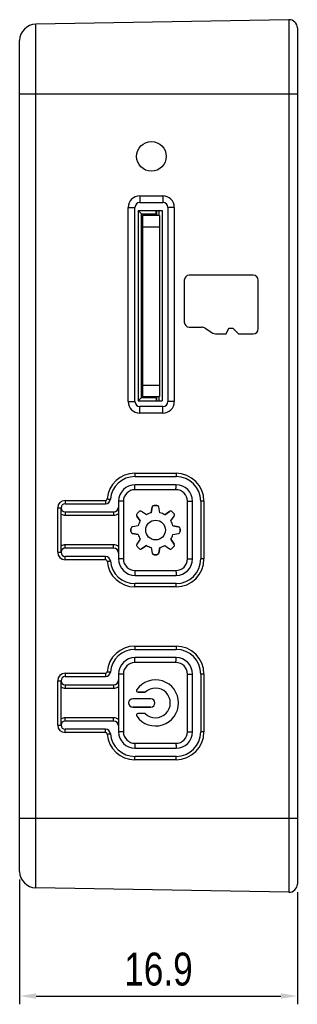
# Model space of a CAD drawing. Header units: millimetres. Extents: x 135 to 308, y 178 to 291.
# Tile 5 of 6: x 228 to 245, y 200 to 260. Entities that reach past the tile are written whole.
import ezdxf

# ---------------------------------------------------------------- set-up
doc = ezdxf.new("R2010")
doc.units = ezdxf.units.MM
doc.header["$LTSCALE"] = 0.5
doc.header["$PDMODE"] = 3
doc.header["$PDSIZE"] = 0.3125
doc.layers.get('0').update_dxf_attribs({"linetype": 'CONTINUOUS'})
doc.layers.get('Defpoints').update_dxf_attribs({"linetype": 'CONTINUOUS'})
doc.layers.add('dim', color=6, linetype='CONTINUOUS')
doc.styles.get("Standard").update_dxf_attribs({"font": 'txt', "width": 0.8})
doc.dimstyles.get("Standard").update_dxf_attribs({"dimtxt": 2, "dimasz": 1, "dimexe": 0.5, "dimexo": 0.5, "dimtad": 1, "dimtoh": 1, "dimdec": 1, "dimdsep": 46, "dimtxsty": 'Standard', "dimblk1": '_FILLED', "dimblk2": '_FILLED', "dimcen": 0.09, "dimazin": 2, "dimtp": 0.01, "dimtm": 0.01, "dimtfac": 1, "dimtofl": 0, "dimtmove": 0, "dimatfit": 3, "dimfxl": 1, "dimtolj": 1, "dimarcsym": 0})

# ---------------------------------------------------------------- blocks, each defined once
blk = doc.blocks.new('*D3')
at = {"layer": 'Defpoints', "color": 0}
for p in [(227.707, 208.036), (244.607, 207.267), (244.607, 200.463)]:
    blk.add_point(p, dxfattribs=at)
at = {"layer": 'dim', "color": 0, "lineweight": -2}
for p, q in [((227.707, 207.536), (227.707, 199.963)), ((244.607, 206.767), (244.607, 199.963)), ((228.707, 200.463), (243.607, 200.463))]:
    blk.add_line(p, q, dxfattribs=at)
at = {"layer": 'dim', "color": 0}
for points in [[(228.707, 200.629), (228.707, 200.296), (227.707, 200.463)], [(243.607, 200.296), (243.607, 200.629), (244.607, 200.463)]]:
    blk.add_solid(points, dxfattribs=at)
at = {"layer": 'dim', "color": 0, "insert": (236.157, 202.088), "char_height": 2, "attachment_point": 5}
blk.add_mtext('\\A1;16.9', dxfattribs=at)
blk = doc.blocks.new('_FILLED')
at = {"color": 0, "linetype": 'ByBlock'}
blk.add_solid([(0, 0), (-1, 0.167), (-1, -0.167)], dxfattribs=at)

msp = doc.modelspace()

# ---------------------------------------------------------------- linework, layer by layer
at = {"linetype": 'Continuous'}
for p, q in [((244.098, 259.771), (228.69, 259.502)), ((244.098, 259.771), (244.098, 206.767)), ((228.69, 207.036), (228.69, 259.502)), ((244.607, 259.271), (244.607, 207.267)), ((227.707, 208.036), (227.707, 258.502)), ((227.707, 255.269), (244.607, 255.269)), ((235.019, 249.069), (235.026, 248.669)), ((235.019, 249.069), (236.419, 249.069)), ((236.419, 249.069), (236.426, 248.669)), ((234.319, 236.569), (234.319, 248.369)), ((234.319, 248.369), (234.726, 248.369)), ((234.726, 236.569), (234.726, 248.369)), ((235.026, 248.669), (236.426, 248.669)), ((236.726, 248.369), (236.726, 236.569)), ((237.119, 248.369), (236.726, 248.369)), ((237.119, 248.369), (237.119, 236.569)), ((234.925, 248.179), (234.925, 236.629)), ((235.125, 247.979), (234.925, 248.179)), ((234.925, 248.179), (236.376, 248.179)), ((235.125, 236.829), (235.125, 247.979)), ((235.125, 247.979), (236.025, 247.979)), ((235.127, 247.679), (235.174, 247.679)), ((235.174, 247.879), (235.174, 247.179)), ((236.224, 247.879), (235.174, 247.879)), ((235.226, 247.979), (235.226, 247.879)), ((236.025, 247.879), (236.025, 248.179)), ((236.055, 247.879), (236.055, 248.179)), ((236.176, 248.179), (236.176, 247.879)), ((236.224, 247.879), (236.224, 247.179)), ((236.376, 248.179), (236.376, 236.629)), ((235.174, 247.179), (235.174, 236.879)), ((235.174, 247.179), (236.224, 247.179)), ((236.224, 247.179), (236.224, 236.879)), ((241.926, 244.249), (238.026, 244.249)), ((237.726, 243.949), (237.726, 241.399)), ((242.226, 240.989), (242.226, 243.949)), ((238.026, 241.099), (238.786, 241.099)), ((239.004, 241.034), (239.46, 240.738)), ((240.267, 240.689), (240.447, 241.039)), ((240.447, 241.039), (240.677, 241.039)), ((240.677, 241.039), (241.027, 240.689)), ((239.623, 240.689), (240.267, 240.689)), ((241.027, 240.689), (241.926, 240.689)), ((235.174, 237.579), (236.224, 237.579)), ((235.125, 237.329), (235.174, 237.329)), ((235.125, 236.929), (235.174, 236.929)), ((235.174, 236.879), (236.224, 236.879)), ((235.975, 236.879), (235.975, 236.829)), ((236.025, 236.879), (236.025, 236.629)), ((236.055, 236.629), (236.055, 236.879)), ((236.176, 236.879), (236.176, 236.629)), ((234.319, 236.569), (234.726, 236.569)), ((234.925, 236.629), (235.125, 236.829)), ((234.925, 236.629), (236.376, 236.629)), ((235.019, 235.869), (235.026, 236.269)), ((236.426, 236.269), (235.026, 236.269)), ((235.125, 236.829), (236.025, 236.829)), ((236.419, 235.869), (236.426, 236.269)), ((237.119, 236.569), (236.726, 236.569)), ((236.419, 235.869), (235.019, 235.869)), ((234.724, 232.219), (237.224, 232.219)), ((234.727, 232.019), (237.227, 232.019)), ((237.227, 231.519), (234.727, 231.519)), ((237.222, 231.219), (234.722, 231.219)), ((230.474, 230.569), (232.93, 230.569)), ((230.477, 230.369), (232.933, 230.369)), ((233.727, 230.519), (233.727, 227.019)), ((234.022, 230.519), (233.727, 230.519)), ((234.022, 230.519), (234.022, 227.019)), ((236.062, 230.269), (235.892, 230.269)), ((235.892, 230.269), (236.062, 230.269)), ((237.922, 227.019), (237.922, 230.519)), ((237.922, 230.519), (238.227, 230.519)), ((238.227, 227.019), (238.227, 230.519)), ((238.727, 230.519), (238.727, 227.019)), ((238.924, 230.519), (238.727, 230.519)), ((238.924, 230.519), (238.924, 227.019)), ((230.024, 227.419), (230.024, 230.119)), ((230.024, 230.119), (230.227, 230.119)), ((230.227, 227.419), (230.227, 230.119)), ((230.474, 229.669), (233.424, 229.669)), ((230.477, 229.869), (233.427, 229.869)), ((234.976, 229.89), (234.857, 229.77)), ((234.857, 229.77), (234.976, 229.89)), ((235.418, 229.7), (235.128, 229.903)), ((235.418, 229.7), (235.128, 229.903)), ((235.776, 230.171), (235.715, 229.823)), ((235.715, 229.823), (235.776, 230.171)), ((236.24, 229.823), (236.178, 230.171)), ((236.24, 229.823), (236.178, 230.171)), ((236.826, 229.903), (236.536, 229.7)), ((236.536, 229.7), (236.826, 229.903)), ((236.978, 229.89), (237.098, 229.77)), ((237.098, 229.77), (236.978, 229.89)), ((234.843, 229.618), (235.046, 229.328)), ((235.046, 229.328), (234.843, 229.618)), ((236.908, 229.328), (237.111, 229.618)), ((236.908, 229.328), (237.111, 229.618)), ((234.477, 228.854), (234.477, 228.684)), ((234.477, 228.684), (234.477, 228.854)), ((234.923, 229.031), (234.575, 228.97)), ((234.923, 229.031), (234.575, 228.97)), ((234.923, 228.506), (234.575, 228.568)), ((234.575, 228.568), (234.923, 228.506)), ((237.379, 228.97), (237.031, 229.031)), ((237.031, 229.031), (237.379, 228.97)), ((237.031, 228.506), (237.379, 228.568)), ((237.031, 228.506), (237.379, 228.568)), ((237.477, 228.854), (237.477, 228.684)), ((237.477, 228.684), (237.477, 228.854)), ((233.424, 227.869), (230.474, 227.869)), ((235.046, 228.21), (234.843, 227.92)), ((235.046, 228.21), (234.843, 227.92)), ((236.908, 228.21), (237.111, 227.92)), ((237.111, 227.92), (236.908, 228.21)), ((230.024, 227.419), (230.227, 227.419)), ((233.427, 227.669), (230.477, 227.669)), ((234.857, 227.768), (234.976, 227.648)), ((234.976, 227.648), (234.857, 227.768)), ((235.418, 227.838), (235.128, 227.635)), ((235.128, 227.635), (235.418, 227.838)), ((235.715, 227.715), (235.776, 227.367)), ((235.715, 227.715), (235.776, 227.367)), ((236.24, 227.715), (236.178, 227.367)), ((236.178, 227.367), (236.24, 227.715)), ((236.536, 227.838), (236.826, 227.635)), ((236.536, 227.838), (236.826, 227.635)), ((237.098, 227.768), (236.978, 227.648)), ((236.978, 227.648), (237.098, 227.768)), ((232.93, 226.969), (230.474, 226.969)), ((232.933, 227.169), (230.477, 227.169)), ((234.022, 227.019), (233.727, 227.019)), ((236.062, 227.269), (235.892, 227.269)), ((235.892, 227.269), (236.062, 227.269)), ((237.922, 227.019), (238.227, 227.019)), ((238.924, 227.019), (238.727, 227.019)), ((234.722, 226.319), (237.222, 226.319)), ((234.727, 226.019), (237.227, 226.019)), ((237.227, 225.519), (234.727, 225.519)), ((237.224, 225.319), (234.724, 225.319)), ((234.724, 221.719), (237.224, 221.719)), ((234.727, 221.519), (237.227, 221.519)), ((237.222, 220.719), (234.722, 220.719)), ((237.227, 221.019), (234.727, 221.019)), ((230.024, 219.619), (230.227, 219.619)), ((230.024, 216.919), (230.024, 219.619)), ((230.227, 216.919), (230.227, 219.619)), ((230.474, 220.069), (232.93, 220.069)), ((230.477, 219.869), (232.933, 219.869)), ((234.022, 220.019), (233.727, 220.019)), ((233.727, 220.019), (233.727, 216.519)), ((234.022, 220.019), (234.022, 216.519)), ((237.922, 220.019), (238.227, 220.019)), ((237.922, 216.519), (237.922, 220.019)), ((238.227, 216.519), (238.227, 220.019)), ((238.924, 220.019), (238.727, 220.019)), ((238.727, 220.019), (238.727, 216.519)), ((238.924, 220.019), (238.924, 216.519)), ((230.474, 219.169), (233.424, 219.169)), ((230.477, 219.369), (233.427, 219.369)), ((235.355, 218.919), (234.915, 218.919)), ((234.915, 218.919), (235.355, 218.919)), ((235.688, 218.519), (234.588, 218.519)), ((235.688, 218.519), (234.588, 218.519)), ((235.688, 218.019), (234.588, 218.019)), ((234.588, 218.019), (235.688, 218.019)), ((233.424, 217.369), (230.474, 217.369)), ((233.427, 217.169), (230.477, 217.169)), ((235.355, 217.619), (234.915, 217.619)), ((235.355, 217.619), (234.915, 217.619)), ((230.024, 216.919), (230.227, 216.919)), ((232.933, 216.669), (230.477, 216.669)), ((234.022, 216.519), (233.727, 216.519)), ((237.922, 216.519), (238.227, 216.519)), ((238.924, 216.519), (238.727, 216.519)), ((232.93, 216.469), (230.474, 216.469)), ((234.722, 215.819), (237.222, 215.819)), ((234.727, 215.519), (237.227, 215.519)), ((237.224, 214.819), (234.724, 214.819)), ((237.227, 215.019), (234.727, 215.019)), ((227.707, 211.269), (244.607, 211.269)), ((244.098, 206.767), (228.69, 207.036))]:
    msp.add_line(p, q, dxfattribs=at)
for centre, radius in [((235.726, 251.469), 0.9), ((235.977, 228.769), 0.6), ((235.977, 228.769), 0.6)]:
    msp.add_circle(centre, radius, dxfattribs=at)
for centre, radius, start, end in [((244.107, 259.271), 0.5, 0, 91), ((228.707, 258.502), 1, 91, 180), ((235.019, 248.369), 0.7, 90, 180), ((236.419, 248.369), 0.7, 0, 90), ((235.026, 248.369), 0.3, 90, 180), ((236.426, 248.369), 0.3, 0, 90), ((238.026, 243.949), 0.3, 90, 180), ((241.926, 243.949), 0.3, 0, 90), ((238.026, 241.399), 0.3, 180, 270), ((238.786, 240.699), 0.4, 56.93109, 90), ((239.623, 240.989), 0.3, 236.93109, 270), ((241.926, 240.989), 0.3, 270, 360), ((235.019, 236.569), 0.7, 180, 270), ((235.026, 236.569), 0.3, 180, 270), ((236.419, 236.569), 0.7, 270, 360), ((236.426, 236.569), 0.3, 270, 360), ((234.724, 230.519), 1.7, 90.00031, 175.21949), ((237.224, 230.519), 1.7, 0.00001, 89.99999), ((234.727, 230.519), 1.5, 90, 175.21981), ((234.727, 230.519), 1, 90, 180), ((237.227, 230.519), 1.5, 0, 90), ((237.227, 230.519), 1, 0, 90), ((234.722, 230.519), 0.7, 90.00035, 179.99965), ((237.222, 230.519), 0.7, 0.00035, 89.99965), ((230.474, 230.119), 0.45, 90.00061, 179.99939), ((230.477, 230.119), 0.25, 90, 270), ((232.933, 230.669), 0.3, 270, 355.21981), ((235.892, 230.151), 0.118, 90, 170.04067), ((235.892, 230.151), 0.118, 90, 170.04067), ((236.062, 230.151), 0.118, 9.95933, 90), ((236.062, 230.151), 0.118, 9.95933, 90), ((230.474, 230.119), 0.45, 236.78533, 269.99853), ((233.424, 230.169), 0.5, 270.00066, 307.37087), ((233.427, 230.169), 0.3, 270, 360), ((234.94, 229.686), 0.118, 135, 215.04067), ((234.94, 229.686), 0.118, 135, 215.04067), ((235.06, 229.806), 0.118, 54.95933, 135), ((235.06, 229.806), 0.118, 54.95933, 135), ((235.977, 228.769), 1.086, 103.99143, 121.00857), ((235.977, 228.769), 1.086, 103.99143, 121.00857), ((235.977, 228.769), 1.086, 58.99143, 76.00857), ((235.977, 228.769), 1.086, 58.99143, 76.00857), ((236.894, 229.806), 0.118, 45, 125.04067), ((236.894, 229.806), 0.118, 45, 125.04067), ((237.014, 229.686), 0.118, 324.95933, 45), ((237.014, 229.686), 0.118, 324.95933, 45), ((235.977, 228.769), 1.086, 148.99143, 166.00857), ((235.977, 228.769), 1.086, 148.99143, 166.00857), ((235.977, 228.769), 1.086, 13.99143, 31.00857), ((235.977, 228.769), 1.086, 13.99143, 31.00857), ((234.595, 228.854), 0.118, 99.95933, 180), ((234.595, 228.854), 0.118, 99.95933, 180), ((234.595, 228.684), 0.118, 180, 260.04067), ((234.595, 228.684), 0.118, 180, 260.04067), ((235.977, 228.769), 1.086, 193.99143, 211.00857), ((235.977, 228.769), 1.086, 193.99143, 211.00857), ((235.977, 228.769), 1.086, 328.99143, 346.00857), ((235.977, 228.769), 1.086, 328.99143, 346.00857), ((237.359, 228.854), 0.118, 0, 80.04067), ((237.359, 228.854), 0.118, 0, 80.04067), ((237.359, 228.684), 0.118, 279.95933, 360), ((237.359, 228.684), 0.118, 279.95933, 360), ((230.474, 227.419), 0.45, 90.00151, 123.21463), ((233.424, 227.369), 0.5, 52.62877, 89.99971), ((234.94, 227.852), 0.118, 144.95933, 225), ((234.94, 227.852), 0.118, 144.95933, 225), ((237.014, 227.852), 0.118, 315, 35.04067), ((237.014, 227.852), 0.118, 315, 35.04067), ((230.474, 227.419), 0.45, 180.00051, 269.99949), ((230.477, 227.419), 0.25, 90, 270), ((233.427, 227.369), 0.3, 0, 90), ((235.06, 227.732), 0.118, 225, 305.04067), ((235.06, 227.732), 0.118, 225, 305.04067), ((235.977, 228.769), 1.086, 238.99143, 256.00857), ((235.977, 228.769), 1.086, 238.99143, 256.00857), ((235.892, 227.387), 0.118, 189.95933, 270), ((235.892, 227.387), 0.118, 189.95933, 270), ((236.062, 227.387), 0.118, 270, 350.04067), ((236.062, 227.387), 0.118, 270, 350.04067), ((235.977, 228.769), 1.086, 283.99143, 301.00857), ((235.977, 228.769), 1.086, 283.99143, 301.00857), ((236.894, 227.732), 0.118, 234.95933, 315), ((236.894, 227.732), 0.118, 234.95933, 315), ((232.933, 226.869), 0.3, 4.78019, 90), ((234.724, 227.019), 1.7, 184.78051, 269.99969), ((234.727, 227.019), 1.5, 184.78019, 270), ((234.727, 227.019), 1, 180, 270), ((234.722, 227.019), 0.7, 180.00035, 269.99965), ((237.222, 227.019), 0.7, 270.00035, 359.99965), ((237.224, 227.019), 1.7, 270.00001, 359.99999), ((237.227, 227.019), 1.5, 270, 360), ((237.227, 227.019), 1, 270, 360), ((234.724, 220.019), 1.7, 90.00031, 175.21949), ((234.727, 220.019), 1.5, 90, 175.21981), ((237.224, 220.019), 1.7, 0.00001, 89.99999), ((237.227, 220.019), 1.5, 0, 90), ((234.727, 220.019), 1, 90, 180), ((234.722, 220.019), 0.7, 90.00035, 179.99965), ((237.222, 220.019), 0.7, 0.00035, 89.99965), ((237.227, 220.019), 1, 0, 90), ((232.933, 220.169), 0.3, 270, 355.21981), ((230.474, 219.619), 0.45, 90.00061, 179.99939), ((230.477, 219.619), 0.25, 90, 270), ((233.427, 219.669), 0.3, 270, 360), ((235.977, 218.269), 1.4, 215.23442, 144.76558), ((235.977, 218.269), 1.4, 215.23442, 144.76558), ((230.474, 219.619), 0.45, 236.78584, 269.99802), ((233.424, 219.669), 0.5, 269.99996, 307.37156), ((234.915, 219.019), 0.1, 144.76558, 270), ((234.915, 219.019), 0.1, 144.76558, 270), ((235.977, 218.269), 0.9, 226.23826, 133.76174), ((235.977, 218.269), 0.9, 226.23826, 133.76174), ((234.588, 218.269), 0.25, 90, 270), ((234.588, 218.269), 0.25, 90, 270), ((235.688, 218.269), 0.25, 270, 90), ((235.688, 218.269), 0.25, 270, 90), ((230.474, 216.919), 0.45, 90.00141, 123.21473), ((230.477, 216.919), 0.25, 90, 270), ((233.424, 216.869), 0.5, 52.62921, 89.99927), ((233.427, 216.869), 0.3, 0, 90), ((234.915, 217.519), 0.1, 90, 215.23442), ((234.915, 217.519), 0.1, 90, 215.23442), ((230.474, 216.919), 0.45, 180.00051, 269.99949), ((232.933, 216.369), 0.3, 4.78019, 90), ((234.727, 216.519), 1, 180, 270), ((234.722, 216.519), 0.7, 180.00035, 269.99965), ((237.222, 216.519), 0.7, 270.00035, 359.99965), ((237.224, 216.519), 1.7, 270.00001, 359.99999), ((237.227, 216.519), 1.5, 270, 360), ((237.227, 216.519), 1, 270, 360), ((234.724, 216.519), 1.7, 184.78051, 269.99969), ((234.727, 216.519), 1.5, 184.78019, 270), ((228.707, 208.036), 1, 180, 269), ((244.107, 207.267), 0.5, 269, 360)]:
    msp.add_arc(centre, radius, start, end, dxfattribs=at)
for points, knots in [([(234.724, 232.219), (234.724, 232.206), (234.724, 232.18), (234.724, 232.143), (234.724, 232.109), (234.725, 232.079), (234.725, 232.058), (234.725, 232.043), (234.726, 232.035), (234.726, 232.028), (234.726, 232.023), (234.727, 232.021), (234.727, 232.019), (234.727, 232.019)], [0, 0, 0, 0, 0.19481, 0.382504, 0.555263, 0.706681, 0.831028, 0.881455, 0.923425, 0.956514, 0.980381, 0.994876, 1, 1, 1, 1]), ([(237.224, 232.219), (237.224, 232.206), (237.224, 232.18), (237.224, 232.143), (237.224, 232.109), (237.225, 232.079), (237.225, 232.058), (237.225, 232.043), (237.226, 232.035), (237.226, 232.028), (237.226, 232.023), (237.227, 232.021), (237.227, 232.019), (237.227, 232.019)], [0, 0, 0, 0, 0.19481, 0.382504, 0.555264, 0.706681, 0.831028, 0.881455, 0.923425, 0.956514, 0.980381, 0.994876, 1, 1, 1, 1]), ([(234.722, 231.219), (234.722, 231.238), (234.722, 231.277), (234.722, 231.332), (234.723, 231.384), (234.723, 231.428), (234.724, 231.461), (234.725, 231.483), (234.725, 231.495), (234.726, 231.505), (234.726, 231.513), (234.727, 231.516), (234.727, 231.519), (234.727, 231.519)], [0, 0, 0, 0, 0.194912, 0.382486, 0.555238, 0.706713, 0.831026, 0.88147, 0.923423, 0.956513, 0.980397, 0.994884, 1, 1, 1, 1]), ([(237.222, 231.219), (237.222, 231.238), (237.222, 231.277), (237.222, 231.332), (237.223, 231.384), (237.223, 231.428), (237.224, 231.461), (237.225, 231.483), (237.225, 231.495), (237.226, 231.505), (237.226, 231.513), (237.227, 231.516), (237.227, 231.519), (237.227, 231.519)], [0, 0, 0, 0, 0.194912, 0.382486, 0.555238, 0.706713, 0.831026, 0.88147, 0.923423, 0.956513, 0.980397, 0.994884, 1, 1, 1, 1]), ([(230.474, 230.569), (230.474, 230.556), (230.474, 230.53), (230.474, 230.493), (230.474, 230.459), (230.475, 230.429), (230.475, 230.408), (230.475, 230.393), (230.476, 230.385), (230.476, 230.378), (230.476, 230.373), (230.477, 230.371), (230.477, 230.369), (230.477, 230.369)], [0, 0, 0, 0, 0.19481, 0.382504, 0.555263, 0.706681, 0.831028, 0.881455, 0.923425, 0.956514, 0.980381, 0.994876, 1, 1, 1, 1]), ([(232.93, 230.569), (232.954, 230.569), (233.004, 230.588), (233.027, 230.636), (233.03, 230.661)], [0, 0, 0, 0, 0.499958, 1, 1, 1, 1]), ([(232.93, 230.569), (232.93, 230.556), (232.93, 230.53), (232.93, 230.493), (232.93, 230.459), (232.931, 230.429), (232.931, 230.408), (232.932, 230.393), (232.932, 230.385), (232.932, 230.378), (232.932, 230.373), (232.933, 230.371), (232.933, 230.369), (232.933, 230.369)], [0, 0, 0, 0, 0.19481, 0.382504, 0.555263, 0.706681, 0.831028, 0.881455, 0.923425, 0.956514, 0.980381, 0.994876, 1, 1, 1, 1]), ([(233.03, 230.661), (233.043, 230.66), (233.068, 230.657), (233.106, 230.654), (233.14, 230.651), (233.171, 230.649), (233.193, 230.647), (233.208, 230.646), (233.216, 230.645), (233.223, 230.645), (233.227, 230.644), (233.23, 230.644), (233.231, 230.644), (233.232, 230.644), (233.232, 230.644), (233.232, 230.644)], [0, 0, 0, 0, 0.193989, 0.381402, 0.554261, 0.706007, 0.830765, 0.881386, 0.923522, 0.956735, 0.980667, 0.989095, 0.995139, 0.99878, 1, 1, 1, 1]), ([(230.477, 229.869), (230.477, 229.869), (230.477, 229.867), (230.476, 229.865), (230.476, 229.86), (230.476, 229.853), (230.475, 229.845), (230.475, 229.83), (230.475, 229.809), (230.474, 229.779), (230.474, 229.745), (230.474, 229.707), (230.474, 229.682), (230.474, 229.669)], [0, 0, 0, 0, 0.005124, 0.019619, 0.043486, 0.076575, 0.118545, 0.168972, 0.293319, 0.444737, 0.617496, 0.80519, 1, 1, 1, 1]), ([(233.427, 229.869), (233.427, 229.869), (233.427, 229.867), (233.426, 229.865), (233.426, 229.86), (233.426, 229.853), (233.425, 229.845), (233.425, 229.83), (233.425, 229.809), (233.424, 229.779), (233.424, 229.745), (233.424, 229.707), (233.424, 229.682), (233.424, 229.669)], [0, 0, 0, 0, 0.005124, 0.019619, 0.043486, 0.076575, 0.118545, 0.168972, 0.293319, 0.444736, 0.617496, 0.80519, 1, 1, 1, 1]), ([(230.477, 227.669), (230.477, 227.669), (230.477, 227.671), (230.476, 227.673), (230.476, 227.678), (230.476, 227.685), (230.475, 227.693), (230.475, 227.708), (230.475, 227.729), (230.474, 227.759), (230.474, 227.793), (230.474, 227.83), (230.474, 227.856), (230.474, 227.869)], [0, 0, 0, 0, 0.005124, 0.019619, 0.043486, 0.076575, 0.118545, 0.168972, 0.293319, 0.444736, 0.617496, 0.80519, 1, 1, 1, 1]), ([(233.427, 227.669), (233.427, 227.669), (233.427, 227.671), (233.426, 227.673), (233.426, 227.678), (233.426, 227.685), (233.425, 227.693), (233.425, 227.708), (233.425, 227.729), (233.424, 227.759), (233.424, 227.793), (233.424, 227.83), (233.424, 227.856), (233.424, 227.869)], [0, 0, 0, 0, 0.005124, 0.019619, 0.043486, 0.076575, 0.118545, 0.168972, 0.293319, 0.444737, 0.617496, 0.80519, 1, 1, 1, 1]), ([(230.474, 226.969), (230.474, 226.982), (230.474, 227.007), (230.474, 227.045), (230.474, 227.079), (230.475, 227.109), (230.475, 227.13), (230.475, 227.145), (230.476, 227.153), (230.476, 227.16), (230.476, 227.165), (230.477, 227.167), (230.477, 227.169), (230.477, 227.169)], [0, 0, 0, 0, 0.19481, 0.382504, 0.555264, 0.706681, 0.831028, 0.881455, 0.923425, 0.956514, 0.980381, 0.994876, 1, 1, 1, 1]), ([(232.93, 226.969), (232.93, 226.982), (232.93, 227.007), (232.93, 227.045), (232.93, 227.079), (232.931, 227.109), (232.931, 227.13), (232.932, 227.145), (232.932, 227.153), (232.932, 227.16), (232.932, 227.165), (232.933, 227.167), (232.933, 227.169), (232.933, 227.169)], [0, 0, 0, 0, 0.19481, 0.382504, 0.555263, 0.706681, 0.831028, 0.881455, 0.923425, 0.956514, 0.980381, 0.994876, 1, 1, 1, 1]), ([(233.03, 226.877), (233.027, 226.901), (233.004, 226.95), (232.954, 226.969), (232.93, 226.969)], [0, 0, 0, 0, 0.500004, 1, 1, 1, 1]), ([(233.03, 226.877), (233.043, 226.878), (233.068, 226.881), (233.106, 226.884), (233.14, 226.887), (233.171, 226.889), (233.193, 226.891), (233.208, 226.892), (233.216, 226.893), (233.223, 226.893), (233.227, 226.894), (233.23, 226.894), (233.231, 226.894), (233.232, 226.894), (233.232, 226.894), (233.232, 226.894)], [0, 0, 0, 0, 0.193989, 0.381402, 0.554261, 0.706007, 0.830765, 0.881386, 0.923522, 0.956735, 0.980667, 0.989095, 0.995139, 0.99878, 1, 1, 1, 1]), ([(234.722, 226.319), (234.722, 226.299), (234.722, 226.261), (234.722, 226.206), (234.723, 226.154), (234.723, 226.11), (234.724, 226.077), (234.725, 226.055), (234.725, 226.043), (234.726, 226.033), (234.726, 226.025), (234.727, 226.022), (234.727, 226.019), (234.727, 226.019)], [0, 0, 0, 0, 0.194912, 0.382486, 0.555238, 0.706713, 0.831026, 0.88147, 0.923423, 0.956513, 0.980397, 0.994884, 1, 1, 1, 1]), ([(237.222, 226.319), (237.222, 226.299), (237.222, 226.261), (237.222, 226.206), (237.223, 226.154), (237.223, 226.11), (237.224, 226.077), (237.225, 226.055), (237.225, 226.043), (237.226, 226.033), (237.226, 226.025), (237.227, 226.022), (237.227, 226.019), (237.227, 226.019)], [0, 0, 0, 0, 0.194912, 0.382486, 0.555238, 0.706713, 0.831026, 0.88147, 0.923423, 0.956513, 0.980397, 0.994884, 1, 1, 1, 1]), ([(234.724, 225.319), (234.724, 225.332), (234.724, 225.357), (234.724, 225.395), (234.724, 225.429), (234.725, 225.459), (234.725, 225.48), (234.725, 225.495), (234.726, 225.503), (234.726, 225.51), (234.726, 225.515), (234.727, 225.517), (234.727, 225.519), (234.727, 225.519)], [0, 0, 0, 0, 0.19481, 0.382504, 0.555264, 0.706681, 0.831028, 0.881455, 0.923425, 0.956514, 0.980381, 0.994876, 1, 1, 1, 1]), ([(237.224, 225.319), (237.224, 225.332), (237.224, 225.357), (237.224, 225.395), (237.224, 225.429), (237.225, 225.459), (237.225, 225.48), (237.225, 225.495), (237.226, 225.503), (237.226, 225.51), (237.226, 225.515), (237.227, 225.517), (237.227, 225.519), (237.227, 225.519)], [0, 0, 0, 0, 0.19481, 0.382504, 0.555263, 0.706681, 0.831028, 0.881455, 0.923425, 0.956514, 0.980381, 0.994876, 1, 1, 1, 1]), ([(234.724, 221.719), (234.724, 221.706), (234.724, 221.68), (234.724, 221.643), (234.724, 221.609), (234.725, 221.579), (234.725, 221.558), (234.725, 221.543), (234.726, 221.535), (234.726, 221.528), (234.726, 221.523), (234.727, 221.521), (234.727, 221.519), (234.727, 221.519)], [0, 0, 0, 0, 0.19481, 0.382504, 0.555263, 0.706681, 0.831028, 0.881455, 0.923425, 0.956514, 0.980381, 0.994876, 1, 1, 1, 1]), ([(237.224, 221.719), (237.224, 221.706), (237.224, 221.68), (237.224, 221.643), (237.224, 221.609), (237.225, 221.579), (237.225, 221.558), (237.225, 221.543), (237.226, 221.535), (237.226, 221.528), (237.226, 221.523), (237.227, 221.521), (237.227, 221.519), (237.227, 221.519)], [0, 0, 0, 0, 0.19481, 0.382504, 0.555264, 0.706681, 0.831028, 0.881455, 0.923425, 0.956514, 0.980381, 0.994876, 1, 1, 1, 1]), ([(234.722, 220.719), (234.722, 220.738), (234.722, 220.777), (234.722, 220.832), (234.723, 220.884), (234.723, 220.928), (234.724, 220.961), (234.725, 220.983), (234.725, 220.995), (234.726, 221.005), (234.726, 221.013), (234.727, 221.016), (234.727, 221.019), (234.727, 221.019)], [0, 0, 0, 0, 0.194912, 0.382486, 0.555238, 0.706713, 0.831026, 0.88147, 0.923423, 0.956513, 0.980397, 0.994884, 1, 1, 1, 1]), ([(237.222, 220.719), (237.222, 220.738), (237.222, 220.777), (237.222, 220.832), (237.223, 220.884), (237.223, 220.928), (237.224, 220.961), (237.225, 220.983), (237.225, 220.995), (237.226, 221.005), (237.226, 221.013), (237.227, 221.016), (237.227, 221.019), (237.227, 221.019)], [0, 0, 0, 0, 0.194912, 0.382486, 0.555238, 0.706713, 0.831026, 0.88147, 0.923423, 0.956513, 0.980397, 0.994884, 1, 1, 1, 1]), ([(232.93, 220.069), (232.954, 220.069), (233.004, 220.088), (233.027, 220.136), (233.03, 220.161)], [0, 0, 0, 0, 0.499958, 1, 1, 1, 1]), ([(233.03, 220.161), (233.043, 220.16), (233.068, 220.157), (233.106, 220.154), (233.14, 220.151), (233.171, 220.149), (233.193, 220.147), (233.208, 220.146), (233.216, 220.145), (233.223, 220.145), (233.227, 220.144), (233.23, 220.144), (233.231, 220.144), (233.232, 220.144), (233.232, 220.144), (233.232, 220.144)], [0, 0, 0, 0, 0.193989, 0.381402, 0.554261, 0.706007, 0.830765, 0.881386, 0.923522, 0.956735, 0.980667, 0.989095, 0.995139, 0.99878, 1, 1, 1, 1]), ([(230.474, 220.069), (230.474, 220.056), (230.474, 220.03), (230.474, 219.993), (230.474, 219.959), (230.475, 219.929), (230.475, 219.908), (230.475, 219.893), (230.476, 219.885), (230.476, 219.878), (230.476, 219.873), (230.477, 219.871), (230.477, 219.869), (230.477, 219.869)], [0, 0, 0, 0, 0.19481, 0.382504, 0.555263, 0.706681, 0.831028, 0.881455, 0.923425, 0.956514, 0.980381, 0.994876, 1, 1, 1, 1]), ([(232.93, 220.069), (232.93, 220.056), (232.93, 220.03), (232.93, 219.993), (232.93, 219.959), (232.931, 219.929), (232.931, 219.908), (232.932, 219.893), (232.932, 219.885), (232.932, 219.878), (232.932, 219.873), (232.933, 219.871), (232.933, 219.869), (232.933, 219.869)], [0, 0, 0, 0, 0.19481, 0.382504, 0.555263, 0.706681, 0.831028, 0.881455, 0.923425, 0.956514, 0.980381, 0.994876, 1, 1, 1, 1]), ([(230.477, 219.369), (230.477, 219.369), (230.477, 219.367), (230.476, 219.365), (230.476, 219.36), (230.476, 219.353), (230.475, 219.345), (230.475, 219.33), (230.475, 219.309), (230.474, 219.279), (230.474, 219.245), (230.474, 219.207), (230.474, 219.182), (230.474, 219.169)], [0, 0, 0, 0, 0.005124, 0.019619, 0.043486, 0.076575, 0.118545, 0.168972, 0.293319, 0.444737, 0.617496, 0.80519, 1, 1, 1, 1]), ([(233.427, 219.369), (233.427, 219.369), (233.427, 219.367), (233.426, 219.365), (233.426, 219.36), (233.426, 219.353), (233.425, 219.345), (233.425, 219.33), (233.425, 219.309), (233.424, 219.279), (233.424, 219.245), (233.424, 219.207), (233.424, 219.182), (233.424, 219.169)], [0, 0, 0, 0, 0.005124, 0.019619, 0.043486, 0.076575, 0.118545, 0.168972, 0.293319, 0.444736, 0.617496, 0.80519, 1, 1, 1, 1]), ([(230.477, 217.169), (230.477, 217.169), (230.477, 217.171), (230.476, 217.173), (230.476, 217.178), (230.476, 217.185), (230.475, 217.193), (230.475, 217.208), (230.475, 217.229), (230.474, 217.259), (230.474, 217.293), (230.474, 217.33), (230.474, 217.356), (230.474, 217.369)], [0, 0, 0, 0, 0.005124, 0.019619, 0.043486, 0.076575, 0.118545, 0.168972, 0.293319, 0.444736, 0.617496, 0.80519, 1, 1, 1, 1]), ([(233.427, 217.169), (233.427, 217.169), (233.427, 217.171), (233.426, 217.173), (233.426, 217.178), (233.426, 217.185), (233.425, 217.193), (233.425, 217.208), (233.425, 217.229), (233.424, 217.259), (233.424, 217.293), (233.424, 217.33), (233.424, 217.356), (233.424, 217.369)], [0, 0, 0, 0, 0.005124, 0.019619, 0.043486, 0.076575, 0.118545, 0.168972, 0.293319, 0.444737, 0.617496, 0.80519, 1, 1, 1, 1]), ([(230.474, 216.469), (230.474, 216.482), (230.474, 216.507), (230.474, 216.545), (230.474, 216.579), (230.475, 216.609), (230.475, 216.63), (230.475, 216.645), (230.476, 216.653), (230.476, 216.66), (230.476, 216.665), (230.477, 216.667), (230.477, 216.669), (230.477, 216.669)], [0, 0, 0, 0, 0.19481, 0.382504, 0.555264, 0.706681, 0.831028, 0.881455, 0.923425, 0.956514, 0.980381, 0.994876, 1, 1, 1, 1]), ([(232.93, 216.469), (232.93, 216.482), (232.93, 216.507), (232.93, 216.545), (232.93, 216.579), (232.931, 216.609), (232.931, 216.63), (232.932, 216.645), (232.932, 216.653), (232.932, 216.66), (232.932, 216.665), (232.933, 216.667), (232.933, 216.669), (232.933, 216.669)], [0, 0, 0, 0, 0.19481, 0.382504, 0.555263, 0.706681, 0.831028, 0.881455, 0.923425, 0.956514, 0.980381, 0.994876, 1, 1, 1, 1]), ([(233.03, 216.377), (233.027, 216.401), (233.004, 216.45), (232.954, 216.469), (232.93, 216.469)], [0, 0, 0, 0, 0.500004, 1, 1, 1, 1]), ([(233.03, 216.377), (233.043, 216.378), (233.068, 216.381), (233.106, 216.384), (233.14, 216.387), (233.171, 216.389), (233.193, 216.391), (233.208, 216.392), (233.216, 216.393), (233.223, 216.393), (233.227, 216.394), (233.23, 216.394), (233.231, 216.394), (233.232, 216.394), (233.232, 216.394), (233.232, 216.394)], [0, 0, 0, 0, 0.193989, 0.381402, 0.554261, 0.706007, 0.830765, 0.881386, 0.923522, 0.956735, 0.980667, 0.989095, 0.995139, 0.99878, 1, 1, 1, 1]), ([(234.722, 215.819), (234.722, 215.799), (234.722, 215.761), (234.722, 215.706), (234.723, 215.654), (234.723, 215.61), (234.724, 215.577), (234.725, 215.555), (234.725, 215.543), (234.726, 215.533), (234.726, 215.525), (234.727, 215.522), (234.727, 215.519), (234.727, 215.519)], [0, 0, 0, 0, 0.194912, 0.382486, 0.555238, 0.706713, 0.831026, 0.88147, 0.923423, 0.956513, 0.980397, 0.994884, 1, 1, 1, 1]), ([(237.222, 215.819), (237.222, 215.799), (237.222, 215.761), (237.222, 215.706), (237.223, 215.654), (237.223, 215.61), (237.224, 215.577), (237.225, 215.555), (237.225, 215.543), (237.226, 215.533), (237.226, 215.525), (237.227, 215.522), (237.227, 215.519), (237.227, 215.519)], [0, 0, 0, 0, 0.194912, 0.382486, 0.555238, 0.706713, 0.831026, 0.88147, 0.923423, 0.956513, 0.980397, 0.994884, 1, 1, 1, 1]), ([(234.724, 214.819), (234.724, 214.832), (234.724, 214.857), (234.724, 214.895), (234.724, 214.929), (234.725, 214.959), (234.725, 214.98), (234.725, 214.995), (234.726, 215.003), (234.726, 215.01), (234.726, 215.015), (234.727, 215.017), (234.727, 215.019), (234.727, 215.019)], [0, 0, 0, 0, 0.19481, 0.382504, 0.555264, 0.706681, 0.831028, 0.881455, 0.923425, 0.956514, 0.980381, 0.994876, 1, 1, 1, 1]), ([(237.224, 214.819), (237.224, 214.832), (237.224, 214.857), (237.224, 214.895), (237.224, 214.929), (237.225, 214.959), (237.225, 214.98), (237.225, 214.995), (237.226, 215.003), (237.226, 215.01), (237.226, 215.015), (237.227, 215.017), (237.227, 215.019), (237.227, 215.019)], [0, 0, 0, 0, 0.19481, 0.382504, 0.555263, 0.706681, 0.831028, 0.881455, 0.923425, 0.956514, 0.980381, 0.994876, 1, 1, 1, 1])]:
    msp.add_open_spline(points, degree=3, knots=knots, dxfattribs=at)

# ---------------------------------------------------------------- dimensions: what is measured, and where the dimension line sits
at = {"layer": 'dim'}
dim = msp.add_linear_dim(base=(244.607, 200.463), p1=(227.707, 208.036), p2=(244.607, 207.267), dimstyle='Standard', dxfattribs=at)
dim.commit()
dim.dimension.update_dxf_attribs({"geometry": '*D3', "text_midpoint": (236.157, 202.088)})

doc.saveas('drawing.dxf')
